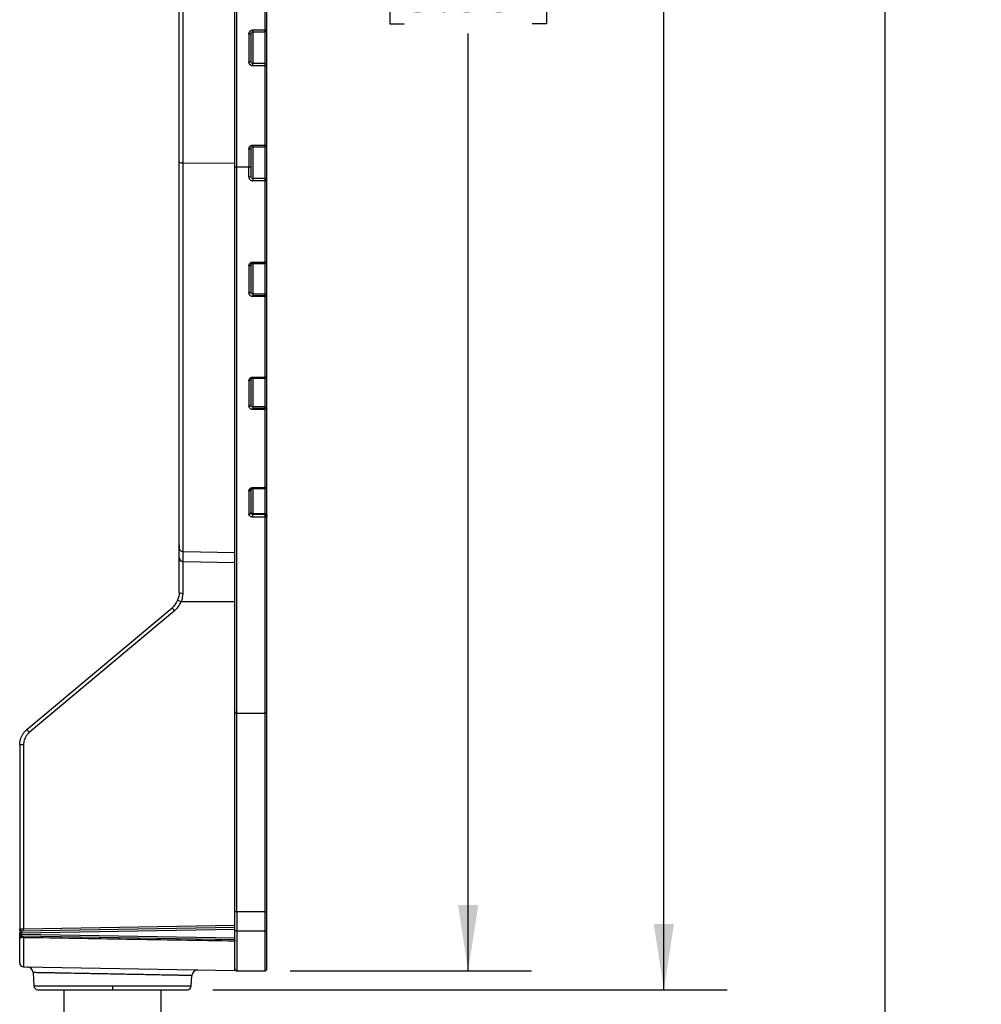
# Model space of a CAD drawing. Header units: millimetres. Extents: x 32 to 1365, y 32 to 1048.
# Tile 16 of 27: x 749 to 990, y 374 to 621. Entities that reach past the tile are written whole.
import ezdxf

# ---------------------------------------------------------------- set-up
doc = ezdxf.new("R2010")
doc.units = ezdxf.units.MM
doc.header["$LTSCALE"] = 5
doc.layers.add('DIMENSIONS', color=140, linetype='Continuous', lineweight=25)
doc.styles.add('SLDTEXTSTYLE0', font='TXT', dxfattribs={"width": 0.7})
doc.dimstyles.new('SLDDIMSTYLE1', dxfattribs={"dimtxt": 10.790039, "dimasz": 16.51, "dimexe": 0, "dimexo": 0.0625, "dimgap": 2.69751, "dimtad": 0, "dimtih": 1, "dimtoh": 1, "dimlfac": 0.5, "dimrnd": 1e-09, "dimzin": 12, "dimdsep": 46, "dimtxsty": 'SLDTEXTSTYLE0', "dimsah": 1, "dimcen": 0.09, "dimadec": 0, "dimazin": 3, "dimtfac": 1, "dimtofl": 0, "dimtmove": 0, "dimatfit": 3, "dimfxl": 0, "dimfrac": 2, "dimtolj": 1, "dimtzin": 12, "dimarcsym": 0})

# ---------------------------------------------------------------- blocks, each defined once
blk = doc.blocks.new('_D_12')
at = {"layer": 'DIMENSIONS'}
for p, q in [((816.98, 867.48), (877.51, 867.48)), ((861.63, 867.48), (861.63, 656.68)), ((845.6, 637.11), (841.98, 637.11)), ((841.98, 637.11), (841.98, 619.96)), ((877.66, 637.11), (881.29, 637.11)), ((881.29, 637.11), (881.29, 619.96)), ((841.98, 619.96), (845.6, 619.96)), ((881.29, 619.96), (877.66, 619.96)), ((861.63, 382.48), (861.63, 617.55)), ((816.98, 382.48), (877.51, 382.48))]:
    blk.add_line(p, q, dxfattribs=at)
for points in [[(861.63, 867.48), (859.09, 850.97), (864.17, 850.97)], [(861.63, 382.48), (864.17, 398.99), (859.09, 398.99)]]:
    blk.add_solid(points, dxfattribs=at)
at = {"layer": 'DIMENSIONS', "char_height": 10.583, "attachment_point": 1, "style": 'SLDTEXTSTYLE0'}
for s, insert in [('242.5', (841.11, 653.17)), ('9.55', (845.6, 633.61))]:
    blk.add_mtext(s, dxfattribs=dict(at, insert=insert))
blk = doc.blocks.new('_D_13')
at = {"layer": 'DIMENSIONS'}
for p, q in [((816.98, 867.48), (926.61, 867.48)), ((910.73, 867.48), (910.73, 693.11)), ((894.7, 673.55), (891.08, 673.55)), ((891.08, 673.55), (891.08, 656.4)), ((926.77, 673.55), (930.39, 673.55)), ((930.39, 673.55), (930.39, 656.4)), ((891.08, 656.4), (894.7, 656.4)), ((930.39, 656.4), (926.77, 656.4)), ((910.73, 377.75), (910.73, 653.98)), ((797.54, 377.75), (926.61, 377.75))]:
    blk.add_line(p, q, dxfattribs=at)
for points in [[(910.73, 867.48), (908.19, 850.97), (913.27, 850.97)], [(910.73, 377.75), (913.27, 394.26), (908.19, 394.26)]]:
    blk.add_solid(points, dxfattribs=at)
at = {"layer": 'DIMENSIONS', "char_height": 10.583, "attachment_point": 1, "style": 'SLDTEXTSTYLE0'}
for s, insert in [('244.9', (890.21, 689.6)), ('9.64', (894.7, 670.04))]:
    blk.add_mtext(s, dxfattribs=dict(at, insert=insert))
blk = doc.blocks.new('_D_14')
at = {"layer": 'DIMENSIONS'}
for p, q in [((816.98, 867.48), (982.09, 867.48)), ((966.21, 867.48), (966.21, 719.68)), ((945.69, 700.11), (942.07, 700.11)), ((942.07, 700.11), (942.07, 682.96)), ((986.73, 700.11), (990.36, 700.11)), ((990.36, 700.11), (990.36, 682.96)), ((942.07, 682.96), (945.69, 682.96)), ((990.36, 682.96), (986.73, 682.96)), ((966.21, 353.95), (966.21, 680.55)), ((788.53, 353.95), (982.09, 353.95))]:
    blk.add_line(p, q, dxfattribs=at)
for points in [[(966.21, 867.48), (963.67, 850.97), (968.75, 850.97)], [(966.21, 353.95), (968.75, 370.46), (963.67, 370.46)]]:
    blk.add_solid(points, dxfattribs=at)
at = {"layer": 'DIMENSIONS', "char_height": 10.583, "attachment_point": 1, "style": 'SLDTEXTSTYLE0'}
for s, insert in [('256.8', (945.69, 716.17)), ('10.11', (945.69, 696.61))]:
    blk.add_mtext(s, dxfattribs=dict(at, insert=insert))

msp = doc.modelspace()

# ---------------------------------------------------------------- linework, layer by layer
for p, q in [((803.628, 584.157), (803.628, 756.797)), ((790.11, 585.136), (790.11, 670.477)), ((810.628, 637.837), (810.628, 618.452)), ((811.128, 618.521), (811.128, 637.881)), ((806.628, 617.45), (806.628, 610.455)), ((807.128, 617.52), (807.128, 610.534)), ((807.628, 618.452), (810.628, 618.452)), ((807.628, 618.021), (807.628, 618.452)), ((807.628, 618.021), (810.628, 618.021)), ((807.628, 618.021), (807.628, 610.018)), ((810.628, 618.452), (810.628, 618.021)), ((810.628, 618.021), (810.628, 610.018)), ((811.128, 609.539), (811.128, 618.521)), ((807.628, 609.458), (807.628, 610.018)), ((810.628, 610.018), (807.628, 610.018)), ((810.628, 610.018), (810.628, 609.458)), ((810.628, 609.458), (807.628, 609.458)), ((810.628, 609.458), (810.628, 589.562)), ((811.128, 589.669), (811.128, 609.539)), ((806.628, 588.562), (806.628, 584.157)), ((807.628, 589.562), (810.628, 589.562)), ((807.628, 589.169), (807.628, 589.562)), ((807.628, 589.169), (810.628, 589.169)), ((807.628, 589.169), (807.628, 581.179)), ((810.628, 589.562), (810.628, 589.169)), ((810.628, 589.169), (810.628, 581.179)), ((811.128, 580.724), (811.128, 589.669)), ((790.11, 585.136), (803.128, 585.084)), ((790.11, 487.617), (790.11, 585.136)), ((803.128, 447.494), (803.128, 584.271)), ((803.628, 584.157), (806.628, 584.157)), ((803.628, 447.079), (803.628, 584.157)), ((806.628, 581.592), (806.628, 584.157)), ((807.628, 581.179), (807.628, 580.724)), ((810.628, 581.179), (807.628, 581.179)), ((807.628, 580.724), (807.628, 580.603)), ((807.628, 580.724), (810.628, 580.724)), ((810.628, 580.603), (807.628, 580.603)), ((810.628, 581.179), (810.628, 580.724)), ((810.628, 580.603), (810.628, 580.724)), ((810.628, 580.603), (810.628, 560.248)), ((811.128, 560.414), (811.128, 580.724)), ((806.628, 559.278), (806.628, 552.56)), ((807.128, 559.446), (807.128, 552.744)), ((807.628, 560.248), (810.628, 560.248)), ((807.628, 559.914), (807.628, 560.248)), ((807.628, 559.914), (810.628, 559.914)), ((807.628, 559.914), (807.628, 552.217)), ((810.628, 560.248), (810.628, 559.914)), ((810.628, 559.914), (810.628, 552.217)), ((811.128, 551.796), (811.128, 560.414)), ((807.628, 552.217), (807.628, 551.796)), ((810.628, 552.217), (807.628, 552.217)), ((807.628, 551.611), (807.628, 551.796)), ((810.628, 551.796), (807.628, 551.796)), ((810.628, 551.611), (807.628, 551.611)), ((810.628, 552.217), (810.628, 551.796)), ((810.628, 551.796), (810.628, 551.611)), ((810.628, 551.611), (810.628, 531.383)), ((811.128, 531.613), (811.128, 551.796)), ((807.628, 531.383), (810.628, 531.383)), ((807.628, 531.113), (807.628, 531.383)), ((807.628, 531.113), (810.628, 531.113)), ((807.628, 531.113), (807.628, 523.892)), ((810.628, 531.383), (810.628, 531.113)), ((810.628, 531.113), (810.628, 523.892)), ((811.128, 523.515), (811.128, 531.613)), ((806.628, 530.469), (806.628, 524.156)), ((807.128, 530.7), (807.128, 524.402)), ((807.628, 523.892), (807.628, 523.515)), ((810.628, 523.892), (807.628, 523.892)), ((810.628, 523.892), (810.628, 523.515)), ((807.628, 523.267), (807.628, 523.515)), ((810.628, 523.515), (807.628, 523.515)), ((810.628, 523.267), (807.628, 523.267)), ((810.628, 523.515), (810.628, 523.267)), ((810.628, 523.267), (810.628, 503.678)), ((811.128, 503.968), (811.128, 523.515)), ((811.128, 496.79), (811.128, 503.968)), ((806.628, 502.84), (806.628, 497.08)), ((807.128, 503.132), (807.128, 497.385)), ((807.128, 503.132), (807.128, 502.977)), ((807.628, 503.678), (810.628, 503.678)), ((807.628, 503.468), (807.628, 503.678)), ((807.628, 503.468), (810.628, 503.468)), ((807.628, 503.468), (807.628, 497.117)), ((810.628, 503.678), (810.628, 503.468)), ((810.628, 503.468), (810.628, 497.117)), ((807.628, 496.935), (807.628, 497.117)), ((810.628, 497.117), (807.628, 497.117)), ((807.628, 496.278), (807.628, 496.935)), ((810.628, 496.935), (807.628, 496.935)), ((810.628, 497.117), (810.628, 496.935)), ((810.628, 496.935), (810.628, 496.278)), ((811.128, 496.584), (811.128, 496.79)), ((811.128, 447.494), (811.128, 496.584)), ((810.628, 496.278), (807.628, 496.278)), ((810.628, 496.278), (810.628, 447.079)), ((789.128, 489.342), (789.128, 488.59)), ((789.128, 486.124), (789.128, 488.59)), ((790.11, 487.617), (803.128, 487.396)), ((790.11, 485.144), (790.11, 487.617)), ((790.11, 485.144), (803.128, 484.921)), ((790.11, 477.174), (790.11, 485.144)), ((803.128, 475.049), (789.639, 475.049)), ((750.914, 442.984), (787.342, 473.55)), ((787.967, 472.784), (751.539, 442.218)), ((803.628, 447.079), (810.628, 447.079)), ((803.628, 397.313), (803.628, 447.079)), ((810.628, 447.079), (810.628, 397.313)), ((811.128, 397.313), (811.128, 447.494)), ((750.11, 439.153), (749.128, 439.153)), ((749.128, 439.153), (749.128, 392.969)), ((750.11, 439.153), (750.11, 392.994)), ((803.128, 393.92), (803.128, 404.515)), ((803.628, 397.313), (803.128, 397.313)), ((810.628, 397.313), (803.628, 397.313)), ((803.628, 397.313), (803.628, 392.477)), ((810.628, 397.313), (811.128, 397.313)), ((810.628, 397.313), (810.628, 392.477)), ((811.128, 392.477), (811.128, 397.313)), ((749.152, 392.878), (749.128, 392.969)), ((749.173, 392.877), (749.128, 392.969)), ((749.128, 392.515), (749.128, 392.791)), ((749.619, 392.486), (803.128, 393.42)), ((749.619, 391.986), (803.128, 392.92)), ((750.11, 392.994), (803.128, 393.92)), ((803.128, 393.42), (803.128, 393.92)), ((803.128, 392.92), (803.128, 393.42)), ((803.128, 390.776), (803.128, 392.92)), ((749.619, 391.986), (749.128, 391.986)), ((749.128, 391.71), (749.128, 391.986)), ((749.128, 391.71), (749.619, 391.71)), ((749.128, 390.728), (749.169, 390.818)), ((749.128, 390.728), (749.15, 390.817)), ((749.619, 391.986), (749.619, 391.71)), ((749.619, 391.71), (803.128, 390.776)), ((803.128, 390.277), (749.619, 391.211)), ((750.11, 390.795), (750.11, 383.472)), ((803.628, 392.477), (803.128, 392.477)), ((803.128, 390.277), (803.128, 390.776)), ((803.628, 392.477), (810.628, 392.477)), ((803.628, 392.477), (803.628, 382.477)), ((810.628, 392.477), (811.128, 392.477)), ((810.628, 392.477), (810.628, 382.477)), ((811.128, 382.977), (811.128, 392.477)), ((803.128, 382.547), (803.128, 389.906)), ((750.11, 383.472), (803.128, 382.547)), ((752.496, 382.035), (752.671, 378.695)), ((792.184, 378.695), (792.32, 381.288)), ((803.628, 382.477), (810.628, 382.477)), ((752.671, 378.695), (772.428, 378.695)), ((772.428, 378.695), (792.184, 378.695)), ((772.428, 378.695), (772.428, 377.747)), ((753.67, 377.747), (772.428, 377.747)), ((760.236, 377.747), (760.236, 358.963)), ((772.428, 377.747), (791.185, 377.747)), ((784.62, 358.963), (784.62, 377.747))]:
    msp.add_line(p, q)
at = {"flags": 128}
for points in [[(807.128, 559.446), (807.118, 559.414), (807.09, 559.382), (807.043, 559.353), (806.981, 559.327), (806.905, 559.306), (806.819, 559.291), (806.725, 559.281), (806.628, 559.278)], [(810.628, 560.248), (810.725, 560.251), (810.819, 560.261), (810.905, 560.276), (810.981, 560.297), (811.043, 560.322), (811.09, 560.351), (811.118, 560.382), (811.128, 560.414)], [(806.628, 552.56), (806.725, 552.564), (806.819, 552.574), (806.905, 552.591), (806.981, 552.614), (807.043, 552.642), (807.09, 552.674), (807.118, 552.708), (807.128, 552.744)], [(811.128, 551.796), (811.118, 551.76), (811.09, 551.725), (811.043, 551.693), (810.981, 551.665), (810.905, 551.642), (810.819, 551.625), (810.725, 551.615), (810.628, 551.611)], [(810.628, 531.383), (810.725, 531.387), (810.819, 531.4), (810.905, 531.422), (810.981, 531.45), (811.043, 531.485), (811.09, 531.525), (811.118, 531.568), (811.128, 531.613)], [(807.128, 530.7), (807.118, 530.655), (807.09, 530.612), (807.043, 530.572), (806.981, 530.537), (806.905, 530.508), (806.819, 530.486), (806.725, 530.473), (806.628, 530.469)], [(806.628, 524.156), (806.725, 524.161), (806.819, 524.175), (806.905, 524.198), (806.981, 524.228), (807.043, 524.266), (807.09, 524.308), (807.118, 524.354), (807.128, 524.402)], [(811.128, 523.515), (811.118, 523.466), (811.09, 523.42), (811.043, 523.377), (810.981, 523.34), (810.905, 523.309), (810.819, 523.286), (810.725, 523.272), (810.628, 523.267)], [(810.628, 503.678), (810.725, 503.683), (810.819, 503.7), (810.905, 503.726), (810.981, 503.763), (811.043, 503.807), (811.09, 503.857), (811.118, 503.911), (811.128, 503.968)], [(807.128, 503.132), (807.118, 503.075), (807.09, 503.021), (807.043, 502.97), (806.981, 502.926), (806.905, 502.889), (806.819, 502.862), (806.725, 502.846), (806.628, 502.84)], [(806.628, 497.08), (806.725, 497.086), (806.819, 497.103), (806.905, 497.131), (806.981, 497.169), (807.043, 497.216), (807.09, 497.268), (807.118, 497.326), (807.128, 497.385)], [(807.628, 497.117), (807.53, 497.123), (807.436, 497.142), (807.35, 497.172), (807.274, 497.213), (807.212, 497.263), (807.166, 497.319), (807.137, 497.381), (807.128, 497.445)], [(810.628, 497.117), (810.725, 497.111), (810.819, 497.092), (810.905, 497.062), (810.981, 497.021), (811.043, 496.972), (811.09, 496.915), (811.118, 496.854), (811.128, 496.79)], [(811.128, 496.584), (811.118, 496.524), (811.09, 496.467), (811.043, 496.414), (810.981, 496.367), (810.905, 496.329), (810.819, 496.301), (810.725, 496.284), (810.628, 496.278)]]:
    msp.add_lwpolyline(points, dxfattribs=at)
for centre, radius, start, end in [((806.75, 618.396), 0.954, 262.62084, 293.30035), ((810.628, 618.521), 0.5, 270, 0), ((810.75, 619.415), 0.97, 262.73858, 292.88538), ((806.749, 611.304), 0.858, 261.83195, 296.15723), ((810.638, 609.528), 0.49, 1.20875, 91.15978), ((810.749, 610.295), 0.846, 261.72438, 296.55839), ((806.747, 589.221), 0.67, 259.75993, 304.61968), ((810.628, 589.669), 0.5, 270, 360), ((810.747, 590.228), 0.676, 259.84096, 304.24968), ((789.881, 586.38), 1.266, 233.47467, 280.44089), ((803.509, 584.792), 0.645, 233.77085, 280.58099), ((806.746, 584.792), 0.645, 259.41901, 306.22915), ((806.745, 582.205), 0.624, 259.11309, 307.75889), ((810.649, 580.701), 0.479, 2.83765, 92.58103), ((810.745, 581.208), 0.616, 259.00154, 308.3409), ((810.628, 560.414), 0.5, 270, 0), ((810.664, 551.753), 0.465, 5.35355, 94.50177), ((810.628, 531.613), 0.5, 270, 0), ((810.681, 523.444), 0.452, 9.02855, 96.81115), ((810.691, 496.493), 0.446, 11.76604, 98.21227), ((790.114, 488.603), 0.987, 180.75455, 269.76972), ((790.117, 486.134), 0.99, 180.56113, 269.57629), ((789.878, 478.513), 1.359, 236.45874, 279.81934), ((803.43, 508.378), 36.07, 245.9568, 247.51982), ((801.925, 484.817), 18.429, 217.68794, 220.76277), ((803.589, 447.541), 0.463, 185.82465, 274.82855), ((810.667, 447.541), 0.463, 265.17145, 354.17535), ((765.497, 454.25), 18.429, 217.68794, 220.76277), ((742.946, 392.744), 7.168, 358.00162, 1.99838), ((749.628, 391.986), 0.5, 91, 180), ((749.628, 391.71), 0.5, 180, 269), ((756.783, 392.236), 7.168, 178.00162, 181.99838), ((756.783, 391.46), 7.168, 178.00162, 181.99838), ((743.589, 390.999), 6.525, 358.21466, 1.78534), ((750.128, 384.472), 1, 180, 269), ((750.998, 381.957), 1.5, 3, 89), ((803.628, 382.977), 0.5, 180, 270), ((810.628, 382.977), 0.5, 270, 0), ((793.818, 381.209), 1.5, 90, 177), ((793.818, 381.209), 1.5, 89, 90), ((753.67, 378.747), 1, 183, 270), ((791.185, 378.747), 1, 270, 357)]:
    msp.add_arc(centre, radius, start, end)
for points, knots in [([(803.128, 584.271), (803.128, 585.152), (803.128, 586.912), (803.128, 589.558), (803.128, 592.207), (803.128, 594.859), (803.128, 597.514), (803.128, 600.173), (803.128, 602.835), (803.128, 605.501), (803.128, 608.17), (803.128, 610.842), (803.128, 613.518), (803.128, 616.197), (803.128, 618.879), (803.128, 621.564), (803.128, 624.253), (803.128, 629.659), (803.128, 637.793), (803.128, 648.671), (803.128, 659.568), (803.128, 670.477), (803.128, 681.385), (803.128, 692.281), (803.128, 703.16), (803.128, 712.194), (803.128, 719.39), (803.128, 724.758), (803.128, 730.113), (803.128, 735.454), (803.128, 740.782), (803.128, 746.097), (803.128, 751.4), (803.128, 754.922), (803.128, 756.683)], [0, 0, 0, 0, 0.0155868, 0.0311682, 0.0467448, 0.0623176, 0.0778873, 0.0934547, 0.1090205, 0.1245857, 0.140151, 0.1557172, 0.171285, 0.1868554, 0.202429, 0.2180068, 0.2335894, 0.2491777, 0.3119048, 0.374583, 0.4372643, 0.5000008, 0.5627279, 0.6254061, 0.6880874, 0.7508239, 0.7819919, 0.8131411, 0.844278, 0.8754088, 0.9065401, 0.9376781, 0.9688293, 1, 1, 1, 1]), ([(789.128, 585.363), (789.128, 586.29), (789.128, 588.144), (789.128, 590.931), (789.128, 593.721), (789.128, 596.515), (789.128, 599.313), (789.128, 602.115), (789.128, 604.92), (789.128, 607.729), (789.128, 610.542), (789.128, 613.358), (789.128, 616.178), (789.128, 619.002), (789.128, 621.83), (789.128, 624.662), (789.128, 630.117), (789.128, 638.207), (789.128, 648.947), (789.128, 659.706), (789.128, 670.477), (789.128, 681.247), (789.128, 692.005), (789.128, 702.746), (789.128, 711.665), (789.128, 718.77), (789.128, 724.07), (789.128, 729.357), (789.128, 734.631), (789.128, 739.892), (789.128, 745.139), (789.128, 750.375), (789.128, 753.852), (789.128, 755.591)], [0, 0, 0, 0, 0.0166257, 0.0332453, 0.0498596, 0.0664697, 0.0830766, 0.0996811, 0.1162843, 0.1328871, 0.1494905, 0.1660954, 0.1827029, 0.1993139, 0.2159294, 0.2325503, 0.2491776, 0.3119047, 0.3745829, 0.4372642, 0.5000007, 0.5627278, 0.625406, 0.6880873, 0.7508239, 0.7819918, 0.8131411, 0.8442779, 0.8754088, 0.90654, 0.9376781, 0.9688293, 1, 1, 1, 1]), ([(806.628, 617.45), (806.629, 617.493), (806.632, 617.58), (806.659, 617.708), (806.708, 617.853), (806.79, 618.008), (806.913, 618.161), (807.065, 618.286), (807.239, 618.379), (807.429, 618.44), (807.561, 618.448), (807.628, 618.452)], [0, 0, 0, 0, 0.0832844, 0.1663299, 0.2505459, 0.3758112, 0.4999527, 0.6238867, 0.7489057, 0.8738296, 1, 1, 1, 1]), ([(807.128, 617.52), (807.128, 617.656), (807.181, 617.791), (807.365, 617.984), (807.496, 618.041), (807.628, 618.041)], [0, 0, 0, 0, 0.5, 0.5, 1, 1, 1, 1]), ([(807.628, 609.458), (807.583, 609.46), (807.495, 609.464), (807.366, 609.491), (807.221, 609.541), (807.066, 609.623), (806.915, 609.747), (806.79, 609.898), (806.699, 610.072), (806.639, 610.259), (806.631, 610.39), (806.628, 610.455)], [0, 0, 0, 0, 0.0842764, 0.1675036, 0.2511053, 0.375841, 0.499803, 0.623633, 0.7492318, 0.8751871, 1, 1, 1, 1]), ([(807.628, 610.018), (807.496, 610.018), (807.365, 610.075), (807.181, 610.265), (807.128, 610.399), (807.128, 610.534)], [0, 0, 0, 0, 0.5, 0.5, 1, 1, 1, 1]), ([(806.628, 588.562), (806.629, 588.605), (806.632, 588.691), (806.659, 588.819), (806.707, 588.962), (806.788, 589.117), (806.911, 589.269), (807.063, 589.395), (807.237, 589.488), (807.428, 589.55), (807.561, 589.558), (807.628, 589.562)], [0, 0, 0, 0, 0.0834735, 0.1665414, 0.2505681, 0.3757979, 0.4999961, 0.6241534, 0.7491666, 0.8740377, 1, 1, 1, 1]), ([(807.128, 588.67), (807.128, 588.811), (807.18, 588.951), (807.364, 589.154), (807.495, 589.214), (807.628, 589.214)], [0, 0, 0, 0, 0.5, 0.5, 1, 1, 1, 1]), ([(789.128, 488.59), (789.128, 488.712), (789.128, 488.956), (789.128, 489.346), (789.128, 489.753), (789.128, 490.178), (789.128, 490.622), (789.128, 491.085), (789.128, 491.566), (789.128, 492.065), (789.128, 492.583), (789.128, 493.12), (789.128, 494.535), (789.128, 497.059), (789.128, 501.128), (789.128, 505.778), (789.128, 511.019), (789.128, 516.799), (789.128, 523.097), (789.128, 529.858), (789.128, 537.027), (789.128, 544.561), (789.128, 552.368), (789.128, 560.426), (789.128, 566.829), (789.128, 571.448), (789.128, 574.193), (789.128, 576.956), (789.128, 579.739), (789.128, 582.54), (789.128, 584.422), (789.128, 585.363)], [0, 0, 0, 0, 0.0109907, 0.0219744, 0.0329525, 0.0439267, 0.0548988, 0.0658702, 0.0768427, 0.0878179, 0.0987975, 0.109783, 0.120776, 0.1829274, 0.2450932, 0.3084916, 0.3719045, 0.4359455, 0.5000009, 0.5640417, 0.6280972, 0.6914954, 0.7549086, 0.8170596, 0.8792257, 0.8993695, 0.9194939, 0.9396091, 0.9597251, 0.9798521, 1, 1, 1, 1]), ([(806.628, 581.592), (806.628, 581.336), (806.734, 581.079), (807.101, 580.712), (807.363, 580.603), (807.628, 580.603)], [0, 0, 0, 0, 0.5, 0.5, 1, 1, 1, 1]), ([(807.628, 581.179), (807.495, 581.179), (807.364, 581.238), (807.181, 581.435), (807.128, 581.574), (807.128, 581.712)], [0, 0, 0, 0, 0.5, 0.5, 1, 1, 1, 1]), ([(806.628, 559.278), (806.629, 559.32), (806.632, 559.403), (806.658, 559.526), (806.707, 559.665), (806.787, 559.815), (806.911, 559.963), (807.062, 560.085), (807.237, 560.176), (807.428, 560.236), (807.561, 560.244), (807.628, 560.248)], [0, 0, 0, 0, 0.08357921, 0.16664456, 0.25054238, 0.37579098, 0.50002392, 0.62438439, 0.74935927, 0.87418821, 1, 1, 1, 1]), ([(807.119, 559.416), (807.127, 559.482), (807.143, 559.615), (807.26, 559.781), (807.428, 559.894), (807.561, 559.907), (807.628, 559.914)], [0, 0, 0, 0, 0.2549764, 0.50605105, 0.75227548, 1, 1, 1, 1]), ([(807.628, 551.611), (807.583, 551.613), (807.495, 551.617), (807.364, 551.643), (807.219, 551.69), (807.064, 551.769), (806.912, 551.888), (806.789, 552.032), (806.698, 552.197), (806.639, 552.375), (806.631, 552.499), (806.628, 552.56)], [0, 0, 0, 0, 0.0841474, 0.167342, 0.251054, 0.3758475, 0.499765, 0.6234843, 0.7490435, 0.8750057, 1, 1, 1, 1]), ([(807.628, 552.217), (807.495, 552.217), (807.364, 552.275), (807.18, 552.47), (807.128, 552.607), (807.128, 552.744)], [0, 0, 0, 0, 0.5, 0.5, 1, 1, 1, 1]), ([(806.628, 530.469), (806.629, 530.508), (806.632, 530.586), (806.658, 530.703), (806.706, 530.834), (806.787, 530.974), (806.91, 531.114), (807.062, 531.229), (807.237, 531.315), (807.428, 531.371), (807.561, 531.379), (807.628, 531.383)], [0, 0, 0, 0, 0.0835967, 0.1666637, 0.2505432, 0.3757882, 0.5000277, 0.6244101, 0.7493843, 0.8742075, 1, 1, 1, 1]), ([(807.119, 530.658), (807.121, 530.694), (807.126, 530.765), (807.176, 530.891), (807.281, 531.013), (807.448, 531.098), (807.57, 531.108), (807.628, 531.113)], [0, 0, 0, 0, 0.1521069, 0.2966596, 0.5607376, 0.7942564, 1, 1, 1, 1]), ([(807.628, 523.267), (807.583, 523.269), (807.495, 523.272), (807.364, 523.297), (807.219, 523.341), (807.063, 523.415), (806.912, 523.527), (806.789, 523.662), (806.698, 523.816), (806.639, 523.983), (806.631, 524.099), (806.628, 524.156)], [0, 0, 0, 0, 0.0841334, 0.1673253, 0.2510497, 0.3758451, 0.4997616, 0.6234671, 0.7490258, 0.8749898, 1, 1, 1, 1]), ([(807.628, 523.892), (807.495, 523.892), (807.364, 523.949), (807.18, 524.138), (807.128, 524.27), (807.128, 524.402)], [0, 0, 0, 0, 0.5, 0.5, 1, 1, 1, 1]), ([(810.628, 503.468), (810.691, 503.475), (810.788, 503.485), (810.905, 503.548), (810.985, 503.613), (811.05, 503.694), (811.112, 503.812), (811.121, 503.909), (811.128, 503.972)], [0, 0, 0, 0, 0.2393027, 0.3682378, 0.499949, 0.6316676, 0.7606243, 1, 1, 1, 1]), ([(806.628, 502.84), (806.629, 502.876), (806.632, 502.948), (806.658, 503.054), (806.706, 503.174), (806.787, 503.303), (806.91, 503.431), (807.062, 503.537), (807.237, 503.615), (807.428, 503.667), (807.561, 503.674), (807.628, 503.678)], [0, 0, 0, 0, 0.0835972, 0.1666642, 0.2505432, 0.3757881, 0.5000278, 0.6244109, 0.749385, 0.8742081, 1, 1, 1, 1]), ([(807.119, 503.079), (807.124, 503.129), (807.134, 503.229), (807.244, 503.357), (807.411, 503.449), (807.555, 503.461), (807.628, 503.468)], [0, 0, 0, 0, 0.25162071, 0.50193071, 0.75015748, 1, 1, 1, 1]), ([(807.628, 496.278), (807.583, 496.279), (807.495, 496.282), (807.365, 496.304), (807.22, 496.344), (807.065, 496.41), (806.913, 496.51), (806.789, 496.632), (806.699, 496.772), (806.639, 496.923), (806.631, 497.028), (806.628, 497.08)], [0, 0, 0, 0, 0.08429269, 0.16753782, 0.25117583, 0.37593578, 0.49978897, 0.62348431, 0.74905576, 0.87502082, 1, 1, 1, 1]), ([(807.628, 496.935), (807.496, 496.935), (807.365, 496.982), (807.181, 497.147), (807.128, 497.263), (807.128, 497.385)], [0, 0, 0, 0, 0.5, 0.5, 1, 1, 1, 1]), ([(789.128, 477.381), (789.128, 477.531), (789.128, 477.83), (789.128, 478.273), (789.128, 478.71), (789.128, 479.141), (789.128, 479.565), (789.128, 479.983), (789.128, 480.754), (789.128, 481.833), (789.128, 483.103), (789.128, 484.198), (789.128, 484.934), (789.128, 485.409), (789.128, 485.704), (789.128, 485.949), (789.128, 486.065), (789.128, 486.124)], [0, 0, 0, 0, 0.0350842, 0.0700295, 0.1048937, 0.139735, 0.1746119, 0.2095824, 0.2447043, 0.3722827, 0.5000164, 0.6275923, 0.7553285, 0.816622, 0.8776232, 0.9386451, 1, 1, 1, 1]), ([(803.128, 404.515), (803.128, 404.87), (803.128, 405.579), (803.128, 406.639), (803.128, 407.695), (803.128, 408.746), (803.128, 409.793), (803.128, 410.836), (803.128, 411.875), (803.128, 412.91), (803.128, 413.94), (803.128, 414.966), (803.128, 415.988), (803.128, 418.742), (803.128, 423.14), (803.128, 428.93), (803.128, 434.352), (803.128, 438.215), (803.128, 440.778), (803.128, 442.239), (803.128, 443.643), (803.128, 444.988), (803.128, 446.279), (803.128, 447.089), (803.128, 447.494)], [0, 0, 0, 0, 0.0206518, 0.0412719, 0.0618667, 0.0824427, 0.1030063, 0.123564, 0.1441222, 0.1646874, 0.1852662, 0.2058648, 0.2264899, 0.2471477, 0.3735561, 0.5000047, 0.6264127, 0.7528616, 0.7941319, 0.835301, 0.8764206, 0.9175425, 0.9587184, 1, 1, 1, 1]), ([(749.128, 439.153), (749.13, 439.258), (749.133, 439.469), (749.165, 439.786), (749.215, 440.103), (749.287, 440.42), (749.381, 440.735), (749.496, 441.047), (749.633, 441.353), (749.793, 441.653), (749.974, 441.944), (750.177, 442.225), (750.402, 442.493), (750.646, 442.749), (750.824, 442.905), (750.914, 442.984)], [0, 0, 0, 0, 0.0720453, 0.1449034, 0.2185743, 0.2930581, 0.3683549, 0.4444647, 0.5213874, 0.5991233, 0.6776723, 0.7570344, 0.8372097, 0.9181982, 1, 1, 1, 1]), ([(751.539, 442.218), (751.465, 442.153), (751.319, 442.025), (751.118, 441.815), (750.933, 441.592), (750.766, 441.356), (750.615, 441.106), (750.438, 440.76), (750.264, 440.305), (750.134, 439.736), (750.118, 439.348), (750.11, 439.153)], [0, 0, 0, 0, 0.0840217, 0.1671853, 0.2499335, 0.3327155, 0.41598, 0.5001683, 0.6672438, 0.8326532, 1, 1, 1, 1]), ([(749.128, 405.31), (749.128, 405.309), (749.128, 405.308), (749.128, 405.293), (749.128, 405.256), (749.128, 405.217), (749.128, 405.197), (749.128, 405.186), (749.128, 405.185), (749.128, 405.184)], [0, 0, 0, 0, 0.1033532, 0.2067064, 0.4956204, 0.6478339, 0.7933022, 0.8950278, 1, 1, 1, 1]), ([(749.128, 392.969), (749.129, 392.969), (749.133, 392.969), (749.163, 392.97), (749.215, 392.971), (749.294, 392.974), (749.402, 392.976), (749.54, 392.98), (749.708, 392.984), (749.9, 392.989), (750.039, 392.992), (750.11, 392.994)], [0, 0, 0, 0, 0.0849492, 0.1764424, 0.2744786, 0.3790565, 0.4901743, 0.6078301, 0.7320214, 0.8627457, 1, 1, 1, 1]), ([(749.619, 392.486), (749.589, 392.496), (749.521, 392.518), (749.372, 392.649), (749.212, 392.771), (749.183, 392.848), (749.173, 392.877)], [0, 0, 0, 0, 0.2132352, 0.474424, 0.8058399, 1, 1, 1, 1]), ([(749.128, 390.903), (749.128, 391.079), (749.128, 391.375), (749.128, 391.655), (749.128, 391.692), (749.128, 391.71)], [0, 0, 0, 0, 0.4241321, 0.7125908, 1, 1, 1, 1]), ([(750.11, 390.795), (750.067, 390.796), (749.98, 390.798), (749.852, 390.799), (749.708, 390.798), (749.554, 390.795), (749.406, 390.789), (749.284, 390.778), (749.196, 390.765), (749.138, 390.748), (749.131, 390.735), (749.128, 390.728)], [0, 0, 0, 0, 0.08198, 0.1645715, 0.2478771, 0.3722202, 0.496202, 0.6189732, 0.7465876, 0.869971, 1, 1, 1, 1]), ([(749.128, 384.472), (749.128, 384.474), (749.128, 384.477), (749.128, 384.504), (749.128, 384.548), (749.128, 384.609), (749.128, 384.687), (749.128, 384.783), (749.128, 384.997), (749.128, 385.421), (749.128, 386.198), (749.128, 387.16), (749.128, 388.088), (749.128, 388.876), (749.128, 389.473), (749.128, 390.09), (749.128, 390.515), (749.128, 390.728)], [0, 0, 0, 0, 0.0348584, 0.0695329, 0.1040997, 0.1386353, 0.1732168, 0.2079206, 0.2428227, 0.3713288, 0.5000212, 0.6285211, 0.7572198, 0.8180827, 0.8785589, 0.9390608, 1, 1, 1, 1]), ([(749.169, 390.818), (749.179, 390.846), (749.206, 390.924), (749.364, 391.045), (749.521, 391.178), (749.589, 391.201), (749.619, 391.211)], [0, 0, 0, 0, 0.1916036, 0.5248956, 0.7873679, 1, 1, 1, 1]), ([(803.128, 389.906), (794.079, 390.058), (776.407, 390.356), (758.734, 390.651), (750.11, 390.795)], [0, 0, 0, 0, 0.5120041, 1, 1, 1, 1]), ([(803.128, 390.277), (803.128, 390.277), (803.128, 390.24), (803.128, 390.106), (803.128, 390.012), (803.128, 389.906)], [0, 0, 0, 0, 0.5, 0.5, 1, 1, 1, 1]), ([(792.32, 381.288), (792.318, 381.288), (792.314, 381.288), (792.281, 381.289), (792.229, 381.29), (792.154, 381.291), (792.058, 381.293), (791.94, 381.295), (791.799, 381.298), (791.636, 381.301), (791.451, 381.304), (791.243, 381.308), (791.012, 381.313), (790.759, 381.318), (790.482, 381.323), (790.184, 381.328), (789.862, 381.334), (789.518, 381.341), (789.151, 381.348), (788.762, 381.355), (788.351, 381.362), (787.918, 381.37), (787.463, 381.379), (786.987, 381.388), (785.969, 381.407), (784.122, 381.443), (781.035, 381.501), (777.047, 381.575), (772.408, 381.661), (767.769, 381.748), (763.779, 381.822), (760.693, 381.88), (758.682, 381.919), (757.386, 381.943), (756.53, 381.959), (755.753, 381.974), (755.059, 381.987), (754.448, 381.998), (753.92, 382.008), (753.475, 382.016), (753.114, 382.023), (752.836, 382.029), (752.64, 382.032), (752.519, 382.035), (752.504, 382.035), (752.496, 382.035)], [0, 0, 0, 0, 0.0103085, 0.0206686, 0.0310804, 0.0415439, 0.0520591, 0.062626, 0.0732447, 0.0839151, 0.0946372, 0.1054112, 0.116237, 0.1271145, 0.1380439, 0.1490252, 0.1600583, 0.1711433, 0.1822803, 0.1934691, 0.2047099, 0.2160026, 0.2273473, 0.238744, 0.2501927, 0.2977595, 0.3552548, 0.42267, 0.4999953, 0.5773815, 0.6448274, 0.7023098, 0.7498092, 0.771706, 0.7934126, 0.8149289, 0.8362548, 0.8573902, 0.8783352, 0.8990895, 0.9196532, 0.9400261, 0.9602083, 0.9801996, 1, 1, 1, 1]), ([(792.847, 382.349), (792.866, 382.368), (792.994, 382.497), (793.16, 382.562), (793.301, 382.617)], [0, 0, 0, 0, 0.14521467, 1, 1, 1, 1])]:
    msp.add_open_spline(points, degree=3, knots=knots)
for points in [[(807.128, 588.67), (807.128, 587.936), (807.128, 586.468), (807.128, 585.004), (807.128, 584.271)], [(807.128, 584.271), (807.128, 583.844), (807.128, 582.99), (807.128, 582.138), (807.128, 581.712)], [(789.128, 477.381), (789.128, 476.716), (788.996, 476.057), (788.735, 475.438)], [(789.639, 475.049), (789.952, 475.726), (790.11, 476.447), (790.11, 477.174)], [(788.735, 475.438), (788.428, 474.71), (787.947, 474.058), (787.342, 473.55)], [(787.967, 472.784), (788.693, 473.394), (789.27, 474.175), (789.639, 475.049)]]:
    msp.add_open_spline(points, degree=3)

# ---------------------------------------------------------------- dimensions: what is measured, and where the dimension line sits
at = {"layer": 'DIMENSIONS'}
for base, p1, p2, picture, middle in [((966.2133, 353.947), (810.6276, 867.4772), (782.1776, 353.947), '_D_14', (966.2133, 700.1121)), ((910.7335, 867.4772), (791.1852, 377.747), (810.6276, 867.4772), '_D_13', (910.7335, 673.5455)), ((861.633, 382.477), (810.628, 867.477), (810.628, 382.477), '_D_12', (861.633, 637.112))]:
    dim = msp.add_linear_dim(base=base, p1=p1, p2=p2, angle=90, dimstyle='SLDDIMSTYLE1', dxfattribs=at)
    dim.commit()
    dim.dimension.update_dxf_attribs({"geometry": picture, "text_midpoint": middle, "dimtype": 160})

doc.saveas('drawing.dxf')
